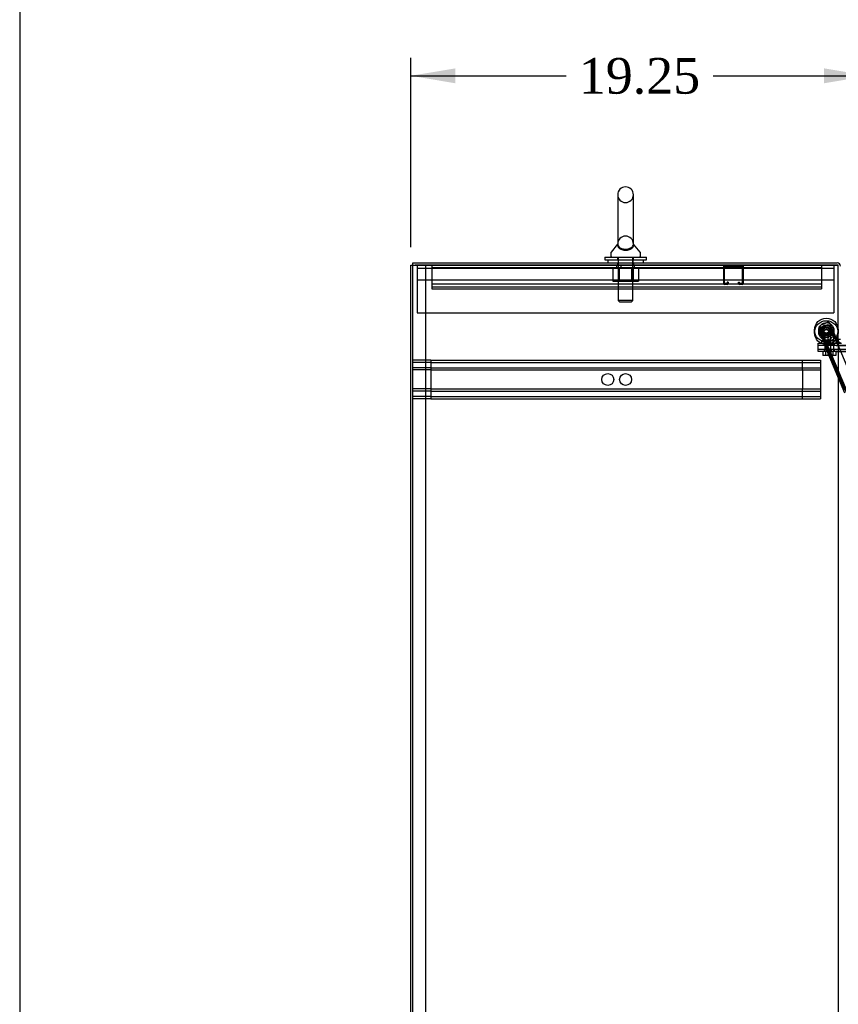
# Model space of a CAD drawing. Header units: inches. Extents: x 1 to 359, y -2 to 239.
# Tile 32 of 82: x 1 to 36, y 122 to 164. Entities that reach past the tile are written whole.
import ezdxf
from ezdxf.enums import TextEntityAlignment as Align
from ezdxf.lldxf.tags import DXFTag

# ---------------------------------------------------------------- set-up
doc = ezdxf.new("R2010")
doc.units = ezdxf.units.IN
doc.header["$MEASUREMENT"] = 0
for name, color, linetype in [('COM50677-2', 7, 'Continuous'), ('COM53964-1', 7, 'Continuous'), ('COM70098', 7, 'Continuous'), ('COM70215', 7, 'Continuous'), ('COM70839-3', 7, 'Continuous'), ('COM71298-1', 7, 'Continuous'), ('COM71300-1', 7, 'Continuous'), ('COM71301-1', 7, 'Continuous'), ('Default', 7, 'Continuous'), ('GSK87756', 7, 'Continuous'), ('NTS18024', 7, 'Continuous'), ('NTS86070', 7, 'Continuous'), ('ROL87452', 7, 'Continuous'), ('RVT17786', 7, 'Continuous'), ('SCC180005', 7, 'Continuous'), ('SCS86414', 7, 'Continuous'), ('WAF25376', 7, 'Continuous'), ('WAF25377', 7, 'Continuous'), ('WAM254785', 7, 'Continuous')]:
    doc.layers.add(name, color=color, linetype=linetype)
doc.styles.add('SEACAD_Times_New_Roman', font='times.ttf')
tags = doc.linetypes.add('HIDDEN2', pattern=[0.1875, 0.125, -0.0625]).pattern_tags.tags
tags[6:7] = [DXFTag(74, 4), DXFTag(75, 0), DXFTag(340, '0'), DXFTag(46, 0.0), DXFTag(50, 0.0), DXFTag(44, 0.0), DXFTag(45, 0.0)]
tags[4:5] = [DXFTag(74, 4), DXFTag(75, 0), DXFTag(340, '0'), DXFTag(46, 0.0), DXFTag(50, 0.0), DXFTag(44, 0.0), DXFTag(45, 0.0)]
doc.dimstyles.new('HAMMOND_(STH_-_300x200)', dxfattribs={"dimtxt": 1.5, "dimasz": 1.875, "dimexe": 0.75, "dimexo": 0.75, "dimgap": 0.375, "dimtad": 0, "dimtih": 1, "dimtoh": 1, "dimzin": 0, "dimdsep": 46, "dimtxsty": 'SEACAD_Times_New_Roman', "dimblk1": '_SE_FILLED', "dimblk2": '_SE_FILLED', "dimsah": 1, "dimcen": 0.75, "dimadec": 0, "dimazin": 0, "dimtfac": 0.8, "dimtofl": 0, "dimtmove": 0, "dimatfit": 3, "dimfxl": 1, "dimtolj": 1, "dimtzin": 0, "dimarcsym": 0})

# ---------------------------------------------------------------- blocks, each defined once
blk = doc.blocks.new('SE1')
at = {"layer": 'COM50677-2', "color": 7, "linetype": 'HIDDEN2'}
for p, q in [((18.027, 153.208), (18.027, 153.023)), ((26.402, 153.208), (26.402, 153.083)), ((27.152, 153.083), (27.152, 153.208)), ((35.527, 153.208), (35.527, 153.023)), ((18.027, 153.083), (35.527, 153.083)), ((18.027, 153.023), (18.027, 151.208)), ((35.527, 153.023), (35.527, 151.208)), ((35.527, 152.583), (18.027, 152.583)), ((18.027, 151.208), (35.527, 151.208))]:
    blk.add_line(p, q, dxfattribs=at)
at = {"layer": 'COM53964-1', "color": 7, "linetype": 'HIDDEN2'}
for p, q in [((18.638, 153.208), (18.638, 153.07)), ((18.638, 153.113), (35.013, 153.113)), ((26.576, 153.208), (26.576, 153.113)), ((27.076, 153.113), (27.076, 153.208)), ((35.013, 153.208), (35.013, 153.07)), ((18.638, 153.07), (18.638, 152.346)), ((35.013, 153.07), (35.013, 152.346)), ((18.638, 152.429), (35.013, 152.429)), ((18.638, 152.346), (18.638, 152.208)), ((18.638, 152.303), (35.013, 152.303)), ((35.013, 152.346), (35.013, 152.208)), ((18.638, 152.208), (35.013, 152.208)), ((18.59, 149.217), (17.843, 149.217)), ((18.59, 149.122), (17.843, 149.122)), ((18.59, 149.217), (18.59, 149.079)), ((18.59, 149.217), (34.965, 149.217)), ((18.59, 149.122), (34.965, 149.122)), ((18.59, 149.079), (18.59, 147.73)), ((34.218, 149.079), (34.218, 149.217)), ((34.218, 148.941), (34.218, 149.079)), ((34.965, 149.217), (34.965, 149.079)), ((34.965, 149.079), (34.965, 147.73)), ((18.59, 148.898), (17.843, 148.898)), ((18.59, 148.803), (17.843, 148.803)), ((18.59, 148.898), (34.965, 148.898)), ((18.59, 148.803), (34.965, 148.803)), ((34.218, 148.803), (34.218, 148.941)), ((34.218, 148.803), (34.218, 148.006)), ((18.59, 148.006), (17.843, 148.006)), ((18.59, 147.911), (17.843, 147.911)), ((18.59, 148.006), (34.965, 148.006)), ((18.59, 147.911), (34.965, 147.911)), ((18.59, 147.73), (18.59, 147.592)), ((34.218, 147.868), (34.218, 148.006)), ((34.218, 147.73), (34.218, 147.868)), ((34.218, 147.592), (34.218, 147.73)), ((34.965, 147.73), (34.965, 147.592)), ((18.59, 147.687), (17.843, 147.687)), ((18.59, 147.592), (17.843, 147.592)), ((18.59, 147.687), (34.965, 147.687)), ((18.59, 147.592), (34.965, 147.592))]:
    blk.add_line(p, q, dxfattribs=at)
for centre in [(26.031, 148.404), (26.778, 148.404)]:
    blk.add_circle(centre, 0.25, dxfattribs=at)
at = {"layer": 'COM70098', "color": 7, "linetype": 'HIDDEN2'}
for p, q in [((34.876, 149.833), (34.876, 149.928)), ((34.876, 149.928), (35.626, 149.928)), ((35.626, 149.833), (34.876, 149.833)), ((35.119, 149.928), (35.119, 149.833)), ((35.244, 149.928), (35.244, 149.833)), ((35.432, 149.833), (35.432, 149.928)), ((35.557, 149.833), (35.557, 149.928)), ((35.626, 149.928), (35.856, 149.928)), ((35.626, 149.833), (36.775, 149.833)), ((34.876, 149.583), (34.876, 149.678)), ((34.876, 149.678), (35.626, 149.678)), ((35.626, 149.583), (34.876, 149.583)), ((35.119, 149.678), (35.119, 149.583)), ((35.244, 149.678), (35.244, 149.583)), ((35.432, 149.583), (35.432, 149.678)), ((35.557, 149.583), (35.557, 149.678)), ((35.626, 149.678), (36.775, 149.678)), ((35.626, 149.583), (36.775, 149.583))]:
    blk.add_line(p, q, dxfattribs=at)
at = {"layer": 'COM70215', "color": 7, "linetype": 'HIDDEN2'}
for p, q in [((30.9, 152.438), (30.9, 153.165)), ((30.94, 152.438), (30.94, 153.165)), ((30.943, 153.168), (31.67, 153.168)), ((31.673, 153.165), (31.673, 152.438)), ((31.713, 153.165), (31.713, 152.438)), ((31.045, 152.435), (30.943, 152.435)), ((31.045, 152.395), (30.943, 152.395)), ((31.048, 152.489), (31.048, 152.438)), ((31.088, 152.489), (31.048, 152.489)), ((31.088, 152.489), (31.088, 152.438)), ((31.525, 152.438), (31.525, 152.489)), ((31.525, 152.489), (31.565, 152.489)), ((31.565, 152.438), (31.565, 152.489)), ((31.67, 152.435), (31.568, 152.435)), ((31.67, 152.395), (31.568, 152.395))]:
    blk.add_line(p, q, dxfattribs=at)
for centre, radius, start, end in [((30.943, 153.165), 0.043, 90, 180), ((30.943, 153.165), 0.003, 90, 180), ((31.67, 153.165), 0.043, 0, 90), ((31.67, 153.165), 0.003, 0, 90), ((30.943, 152.438), 0.043, 180, 270), ((30.943, 152.438), 0.003, 180, 270), ((31.045, 152.438), 0.003, 270, 0), ((31.045, 152.438), 0.043, 270, 0), ((31.568, 152.438), 0.043, 180, 270), ((31.568, 152.438), 0.003, 180, 270), ((31.67, 152.438), 0.003, 270, 0), ((31.67, 152.438), 0.043, 270, 0)]:
    blk.add_arc(centre, radius, start, end, dxfattribs=at)
at = {"layer": 'COM70839-3', "color": 7, "linetype": 'HIDDEN2'}
for p, q in [((34.995, 150.694), (35.241, 150.799)), ((34.995, 150.586), (35.241, 150.691)), ((35.706, 149.96), (35.373, 150.746)), ((36.47, 148.053), (35.373, 150.638)), ((34.96, 150.571), (34.914, 150.551)), ((35.201, 149.872), (34.914, 150.551)), ((34.96, 150.463), (34.914, 150.443)), ((35.201, 149.765), (34.914, 150.443)), ((35.248, 149.892), (34.96, 150.571)), ((35.248, 149.785), (34.96, 150.463)), ((35.248, 149.892), (35.201, 149.872)), ((35.204, 149.782), (35.271, 149.81)), ((35.211, 149.768), (35.277, 149.796)), ((35.271, 149.81), (36.047, 147.981)), ((35.204, 149.782), (35.981, 147.953)), ((35.204, 149.675), (35.271, 149.703)), ((35.204, 149.675), (35.981, 147.846)), ((35.211, 149.66), (35.277, 149.688)), ((35.271, 149.703), (36.047, 147.874))]:
    blk.add_line(p, q, dxfattribs=at)
at = {"layer": 'COM70839-3', "color": 7, "linetype": 'Continuous'}
blk.add_line((35.718, 149.93), (35.706, 149.96), dxfattribs=at)
at = {"layer": 'COM70839-3', "color": 7, "linetype": 'HIDDEN2'}
for centre in [(35.213, 150.482), (35.213, 150.374)]:
    blk.add_circle(centre, 0.129, dxfattribs=at)
for centre, radius, start, end in [((35.065, 150.626), 0.119, 164.6704, 207.7185), ((35.034, 150.602), 0.1, 112.9934, 146.3948), ((35.28, 150.707), 0.1, 22.9934, 112.9934), ((35.28, 150.599), 0.1, 22.9934, 112.9934), ((35.065, 150.518), 0.119, 164.6704, 207.7185), ((35.034, 150.494), 0.1, 112.9934, 146.3948)]:
    blk.add_arc(centre, radius, start, end, dxfattribs=at)
for points, knots in [([(34.914, 150.551), (34.913, 150.552), (34.913, 150.553), (34.912, 150.555), (34.912, 150.555), (34.912, 150.556), (34.912, 150.556), (34.911, 150.559), (34.91, 150.561), (34.909, 150.566), (34.908, 150.571), (34.907, 150.583), (34.908, 150.592), (34.914, 150.61), (34.919, 150.62), (34.928, 150.634), (34.933, 150.639), (34.938, 150.644), (34.939, 150.646), (34.941, 150.648), (34.942, 150.649), (34.944, 150.651), (34.944, 150.651), (34.945, 150.652), (34.946, 150.653), (34.946, 150.653), (34.947, 150.654), (34.948, 150.654), (34.949, 150.656), (34.95, 150.657)], [0, 0, 0, 0, 0.03125, 0.03125, 0.046875, 0.046875, 0.0625, 0.0625, 0.125, 0.125, 0.25, 0.25, 0.5, 0.5, 0.75, 0.75, 0.875, 0.875, 0.90625, 0.90625, 0.9375, 0.9375, 0.953125, 0.953125, 0.960938, 0.960938, 0.96875, 0.96875, 1, 1, 1, 1]), ([(34.914, 150.443), (34.913, 150.445), (34.913, 150.446), (34.912, 150.447), (34.912, 150.448), (34.912, 150.448), (34.912, 150.449), (34.911, 150.451), (34.91, 150.453), (34.909, 150.459), (34.908, 150.463), (34.907, 150.476), (34.908, 150.485), (34.914, 150.503), (34.919, 150.512), (34.928, 150.526), (34.933, 150.531), (34.938, 150.537), (34.939, 150.538), (34.941, 150.54), (34.942, 150.542), (34.944, 150.543), (34.944, 150.544), (34.945, 150.545), (34.946, 150.545), (34.946, 150.546), (34.947, 150.546), (34.948, 150.547), (34.949, 150.548), (34.95, 150.55)], [0, 0, 0, 0, 0.03125, 0.03125, 0.046875, 0.046875, 0.0625, 0.0625, 0.125, 0.125, 0.25, 0.25, 0.5, 0.5, 0.75, 0.75, 0.875, 0.875, 0.90625, 0.90625, 0.9375, 0.9375, 0.953125, 0.953125, 0.960938, 0.960938, 0.96875, 0.96875, 1, 1, 1, 1]), ([(35.201, 149.872), (35.202, 149.87), (35.204, 149.867), (35.205, 149.861), (35.207, 149.854), (35.208, 149.841), (35.207, 149.825), (35.205, 149.812), (35.204, 149.805), (35.203, 149.798), (35.203, 149.792), (35.203, 149.787), (35.204, 149.784), (35.204, 149.782)], [0, 0, 0, 0, 0.049102, 0.098523, 0.149018, 0.200844, 0.426475, 0.554365, 0.622319, 0.692911, 0.79099, 0.893216, 1, 1, 1, 1]), ([(35.248, 149.892), (35.248, 149.891), (35.249, 149.89), (35.249, 149.888), (35.25, 149.888), (35.25, 149.887), (35.25, 149.887), (35.251, 149.884), (35.252, 149.882), (35.254, 149.877), (35.255, 149.873), (35.259, 149.861), (35.26, 149.853), (35.265, 149.831), (35.267, 149.819), (35.271, 149.81)], [0, 0, 0, 0, 0.03125, 0.03125, 0.046875, 0.046875, 0.0625, 0.0625, 0.125, 0.125, 0.25, 0.25, 0.5, 0.5, 1, 1, 1, 1]), ([(35.201, 149.765), (35.202, 149.763), (35.204, 149.759), (35.205, 149.753), (35.207, 149.747), (35.208, 149.733), (35.207, 149.718), (35.205, 149.704), (35.204, 149.697), (35.203, 149.691), (35.203, 149.685), (35.203, 149.679), (35.204, 149.676), (35.204, 149.675)], [0, 0, 0, 0, 0.049102, 0.098523, 0.149018, 0.200844, 0.426475, 0.554365, 0.622319, 0.692911, 0.79099, 0.893216, 1, 1, 1, 1]), ([(35.248, 149.785), (35.248, 149.783), (35.249, 149.782), (35.249, 149.781), (35.25, 149.78), (35.25, 149.78), (35.25, 149.779), (35.251, 149.777), (35.252, 149.775), (35.254, 149.769), (35.255, 149.765), (35.259, 149.753), (35.26, 149.746), (35.265, 149.724), (35.267, 149.711), (35.271, 149.703)], [0, 0, 0, 0, 0.03125, 0.03125, 0.046875, 0.046875, 0.0625, 0.0625, 0.125, 0.125, 0.25, 0.25, 0.5, 0.5, 1, 1, 1, 1])]:
    blk.add_open_spline(points, degree=3, knots=knots, dxfattribs=at)
at = {"layer": 'COM71298-1', "color": 7, "linetype": 'Continuous'}
for p, q in [((17.843, 153.303), (35.665, 153.303)), ((17.843, 153.21), (17.843, 153.303)), ((35.713, 149.96), (35.713, 149.958)), ((35.713, 149.958), (35.808, 149.958))]:
    blk.add_line(p, q, dxfattribs=at)
at = {"layer": 'COM71298-1', "color": 7, "linetype": 'HIDDEN2'}
for p, q in [((17.843, 153.208), (17.843, 153.21)), ((17.843, 153.208), (35.665, 153.208)), ((26.433, 153.303), (26.433, 153.208)), ((27.121, 153.208), (27.121, 153.303)), ((35.808, 150.086), (35.713, 150.086))]:
    blk.add_line(p, q, dxfattribs=at)
at = {"layer": 'COM71298-1', "color": 7, "linetype": 'Continuous'}
blk.add_arc((35.665, 153.16), 0.143, 0, 90, dxfattribs=at)
at = {"layer": 'COM71298-1', "color": 7, "linetype": 'HIDDEN2'}
for centre, radius, start, end in [((35.665, 153.16), 0.048, 0, 90), ((35.856, 150.071), 0.143, 180, 232.2051)]:
    blk.add_arc(centre, radius, start, end, dxfattribs=at)
at = {"layer": 'COM71300-1', "color": 7, "linetype": 'Continuous'}
for p, q in [((17.748, 153.21), (17.938, 153.21)), ((17.748, 81.335), (17.748, 153.21)), ((35.713, 153.21), (17.938, 153.21)), ((35.713, 149.96), (35.713, 153.21)), ((35.618, 149.93), (35.618, 149.96)), ((35.618, 149.96), (35.713, 149.96)), ((35.618, 149.93), (35.808, 149.93))]:
    blk.add_line(p, q, dxfattribs=at)
at = {"layer": 'COM71300-1', "color": 7, "linetype": 'HIDDEN2'}
for p, q in [((17.843, 81.338), (17.843, 153.208)), ((18.373, 153.21), (18.373, 81.335)), ((35.713, 149.93), (35.713, 88.615))]:
    blk.add_line(p, q, dxfattribs=at)
at = {"layer": 'COM71301-1', "color": 7, "linetype": 'HIDDEN2'}
for p, q in [((17.748, 153.208), (17.843, 153.208)), ((35.665, 153.208), (35.713, 153.208)), ((35.618, 149.958), (35.707, 149.958)), ((35.618, 149.93), (35.618, 149.928))]:
    blk.add_line(p, q, dxfattribs=at)
at = {"layer": 'COM71301-1', "color": 7, "linetype": 'Continuous'}
blk.add_line((35.707, 149.958), (35.713, 149.958), dxfattribs=at)
at = {"layer": 'GSK87756', "color": 7, "linetype": 'HIDDEN2'}
for p, q in [((34.876, 149.661), (34.876, 149.849)), ((34.876, 149.849), (35.626, 149.849)), ((35.15, 149.849), (35.15, 149.661)), ((35.275, 149.849), (35.275, 149.661)), ((35.4, 149.661), (35.4, 149.849)), ((35.525, 149.661), (35.525, 149.849)), ((35.626, 149.849), (36.775, 149.849)), ((35.626, 149.661), (34.876, 149.661)), ((35.626, 149.661), (36.775, 149.661))]:
    blk.add_line(p, q, dxfattribs=at)
at = {"layer": 'NTS18024', "color": 7, "linetype": 'HIDDEN2'}
for p, q in [((26.242, 153.083), (26.242, 152.538)), ((26.465, 153.083), (26.465, 152.538)), ((26.514, 153.083), (26.514, 152.538)), ((26.514, 153.083), (26.514, 152.538)), ((27.04, 153.083), (27.04, 152.538)), ((27.04, 152.538), (27.04, 153.083)), ((27.09, 153.083), (27.09, 152.538)), ((27.315, 153.083), (27.315, 152.538)), ((26.242, 152.538), (26.514, 152.538)), ((26.514, 152.538), (27.04, 152.538)), ((27.04, 152.538), (27.315, 152.538))]:
    blk.add_line(p, q, dxfattribs=at)
at = {"layer": 'NTS86070', "color": 7, "linetype": 'HIDDEN2'}
for p, q in [((35.152, 150.028), (35.025, 150.028)), ((35.025, 149.928), (35.025, 150.028)), ((35.129, 149.928), (35.129, 149.898)), ((35.264, 149.888), (35.139, 149.888)), ((35.65, 150.028), (35.15, 150.028)), ((35.15, 149.928), (35.15, 150.028)), ((35.15, 149.888), (35.15, 150.028)), ((35.175, 150.028), (35.175, 149.888)), ((35.254, 149.928), (35.254, 149.898)), ((35.264, 149.888), (35.537, 149.888)), ((35.275, 149.888), (35.275, 150.028)), ((35.3, 150.028), (35.3, 149.888)), ((35.376, 149.888), (35.376, 150.028)), ((35.4, 149.888), (35.4, 150.028)), ((35.422, 149.898), (35.422, 149.928)), ((35.501, 149.888), (35.501, 150.028)), ((35.525, 149.888), (35.525, 150.028)), ((35.525, 149.928), (35.525, 150.028)), ((35.547, 149.898), (35.547, 149.928)), ((35.65, 149.928), (35.65, 150.028))]:
    blk.add_line(p, q, dxfattribs=at)
for centre, start, end in [((35.139, 149.898), 180, 270), ((35.264, 149.898), 180, 270), ((35.412, 149.898), 270, 0), ((35.537, 149.898), 270, 0)]:
    blk.add_arc(centre, 0.01, start, end, dxfattribs=at)
at = {"layer": 'ROL87452', "color": 7, "linetype": 'HIDDEN2'}
for centre, radius in [((35.213, 150.482), 0.5), ((35.213, 150.374), 0.5), ((35.213, 150.482), 0.206), ((35.213, 150.374), 0.206)]:
    blk.add_circle(centre, radius, dxfattribs=at)
at = {"layer": 'RVT17786', "color": 7, "linetype": 'HIDDEN2'}
for centre, radius in [((35.213, 150.482), 0.217), ((35.213, 150.374), 0.217), ((35.213, 150.482), 0.125), ((35.213, 150.374), 0.125)]:
    blk.add_circle(centre, radius, dxfattribs=at)
at = {"layer": 'SCC180005', "color": 7, "linetype": 'HIDDEN2'}
for p, q in [((35.277, 150.333), (35.152, 150.333)), ((35.152, 150.333), (35.152, 149.583)), ((35.277, 150.333), (35.523, 150.333)), ((35.277, 150.333), (35.277, 149.583)), ((35.398, 149.583), (35.398, 150.333)), ((35.523, 149.583), (35.523, 150.333)), ((35.059, 149.583), (35.059, 149.409)), ((35.184, 149.409), (35.059, 149.409)), ((35.184, 149.583), (35.184, 149.409)), ((35.4, 149.409), (35.184, 149.409)), ((35.275, 149.583), (35.275, 149.409)), ((35.4, 149.583), (35.4, 149.409)), ((35.616, 149.409), (35.4, 149.409)), ((35.491, 149.583), (35.491, 149.409)), ((35.616, 149.583), (35.616, 149.409))]:
    blk.add_line(p, q, dxfattribs=at)
at = {"layer": 'SCS86414', "color": 7, "linetype": 'Continuous'}
for p, q in [((26.446, 156.168), (26.446, 154.098)), ((27.108, 154.098), (27.108, 156.168)), ((26.437, 154.087), (26.166, 153.761)), ((26.446, 154.098), (26.446, 154.098)), ((27.388, 153.761), (27.117, 154.087)), ((26.152, 153.722), (26.152, 153.603)), ((27.402, 153.603), (27.402, 153.722))]:
    blk.add_line(p, q, dxfattribs=at)
at = {"layer": 'SCS86414', "color": 7, "linetype": 'HIDDEN2'}
for p, q in [((26.465, 153.543), (26.465, 151.728)), ((27.089, 151.728), (27.089, 153.543)), ((27.089, 151.728), (26.465, 151.728)), ((26.465, 151.728), (26.525, 151.668)), ((26.525, 151.668), (27.029, 151.668)), ((27.029, 151.668), (27.089, 151.728))]:
    blk.add_line(p, q, dxfattribs=at)
at = {"layer": 'SCS86414', "color": 7, "linetype": 'Continuous'}
for centre, radius, start, end in [((26.777, 156.168), 0.331, 0, 180), ((26.212, 153.722), 0.06, 140.3214, 180), ((26.212, 153.603), 0.06, 180, 270), ((27.342, 153.603), 0.06, 270, 0), ((27.342, 153.722), 0.06, 0, 39.6786)]:
    blk.add_arc(centre, radius, start, end, dxfattribs=at)
at = {"layer": 'SCS86414', "color": 7, "linetype": 'HIDDEN2'}
for centre, start, end in [((26.777, 156.168), 180, 0), ((26.777, 154.096), 0, 180)]:
    blk.add_arc(centre, 0.331, start, end, dxfattribs=at)
for points, knots in [([(26.439, 154.09), (26.439, 154.09), (26.439, 154.085), (26.438, 154.069), (26.438, 154.056), (26.444, 154.015), (26.454, 153.983), (26.5, 153.924), (26.535, 153.896), (26.631, 153.854), (26.693, 153.84), (26.823, 153.836), (26.889, 153.846), (26.969, 153.873), (26.992, 153.884), (27.032, 153.909), (27.049, 153.923), (27.09, 153.966), (27.105, 153.997), (27.115, 154.041), (27.116, 154.055), (27.116, 154.078), (27.115, 154.087), (27.115, 154.09), (27.115, 154.09), (27.115, 154.09)], [0.318155, 0.318155, 0.318155, 0.318155, 0.34375, 0.34375, 0.375, 0.375, 0.4375, 0.4375, 0.5, 0.5, 0.5625, 0.5625, 0.625, 0.625, 0.65625, 0.65625, 0.6875, 0.6875, 0.75, 0.75, 0.78125, 0.78125, 0.8125, 0.8125, 0.818429, 0.818429, 0.818429, 0.818429]), ([(26.446, 154.108), (26.446, 154.108), (26.446, 154.108), (26.446, 154.108), (26.446, 154.107), (26.446, 154.106)], [0.68426535, 0.68426535, 0.68426535, 0.68426535, 0.6875, 0.6875, 0.69494345, 0.69494345, 0.69494345, 0.69494345]), ([(27.108, 154.108), (27.108, 154.108), (27.108, 154.108), (27.108, 154.108), (27.108, 154.106), (27.108, 154.104)], [0.18461885, 0.18461885, 0.18461885, 0.18461885, 0.1875, 0.1875, 0.20126446, 0.20126446, 0.20126446, 0.20126446])]:
    blk.add_open_spline(points, degree=3, knots=knots, dxfattribs=at)
at = {"layer": 'SCS86414', "color": 7, "linetype": 'Continuous'}
for points, knots in [([(26.446, 154.101), (26.446, 154.099), (26.446, 154.096), (26.446, 154.083), (26.448, 154.071), (26.457, 154.034), (26.47, 154.006), (26.52, 153.953), (26.558, 153.929), (26.659, 153.893), (26.723, 153.883), (26.852, 153.885), (26.915, 153.898), (26.963, 153.917)], [0.7056054, 0.7056054, 0.7056054, 0.7056054, 0.71875, 0.71875, 0.75, 0.75, 0.8125, 0.8125, 0.875, 0.875, 0.9375, 0.9375, 1, 1, 1, 1]), ([(26.963, 153.917), (27.011, 153.937), (27.045, 153.962), (27.09, 154.014), (27.101, 154.043), (27.108, 154.078), (27.108, 154.089), (27.108, 154.1), (27.108, 154.102), (27.108, 154.104)], [0, 0, 0, 0, 0.0625, 0.0625, 0.125, 0.125, 0.15625, 0.15625, 0.1686789, 0.1686789, 0.1686789, 0.1686789])]:
    blk.add_open_spline(points, degree=3, knots=knots, dxfattribs=at)
at = {"layer": 'SCS86414', "color": 7, "linetype": 'HIDDEN2'}
for points in [[(26.987, 153.928), (26.975, 153.922), (26.963, 153.917), (26.95, 153.912)], [(27.108, 154.091), (27.108, 154.085), (27.107, 154.076), (27.106, 154.067)]]:
    blk.add_open_spline(points, degree=3, dxfattribs=at)
at = {"layer": 'WAF25376', "color": 7, "linetype": 'HIDDEN2'}
for centre, radius in [((35.213, 150.482), 0.315), ((35.213, 150.374), 0.315), ((35.213, 150.482), 0.14), ((35.213, 150.374), 0.14)]:
    blk.add_circle(centre, radius, dxfattribs=at)
at = {"layer": 'WAF25377', "color": 7, "linetype": 'Continuous'}
for p, q in [((25.902, 153.543), (27.652, 153.543)), ((25.902, 153.543), (25.902, 153.428)), ((27.652, 153.428), (27.652, 153.543)), ((25.902, 153.428), (27.652, 153.428))]:
    blk.add_line(p, q, dxfattribs=at)
at = {"layer": 'WAF25377', "color": 7, "linetype": 'HIDDEN2'}
for p, q in [((26.437, 153.543), (26.437, 153.428)), ((27.117, 153.428), (27.117, 153.543))]:
    blk.add_line(p, q, dxfattribs=at)
at = {"layer": 'WAM254785', "color": 7, "linetype": 'Continuous'}
for p, q in [((26.027, 153.428), (26.027, 153.303)), ((27.527, 153.303), (27.527, 153.428))]:
    blk.add_line(p, q, dxfattribs=at)
at = {"layer": 'WAM254785', "color": 7, "linetype": 'HIDDEN2'}
for p, q in [((26.465, 153.428), (26.465, 153.303)), ((27.09, 153.303), (27.09, 153.428))]:
    blk.add_line(p, q, dxfattribs=at)
blk = doc.blocks.new('DMBLK25')
at = {"layer": 'Default', "linetype": 'Continuous', "transparency": 16777216}
for points in [[(19.623, 161.478), (17.748, 161.166), (19.623, 160.853)], [(35.12, 161.478), (35.12, 160.853), (36.995, 161.166)]]:
    blk.add_hatch(color=7, dxfattribs=at).paths.add_polyline_path(points)
at = {"layer": 'Default', "color": 7, "linetype": 'Continuous', "transparency": 16777216}
for p, q in [((17.748, 153.96), (17.748, 161.916)), ((36.995, 151.208), (36.995, 161.916)), ((17.748, 161.166), (24.288, 161.166)), ((30.456, 161.166), (36.995, 161.166))]:
    blk.add_line(p, q, dxfattribs=at)
at = {"layer": 'Default', "color": 7, "linetype": 'Continuous', "transparency": 16777216, "style": 'SEACAD_Times_New_Roman'}
blk.add_text('19.25', height=1.5, dxfattribs=at).set_placement((24.813, 161.916), align=Align.TOP_LEFT)
blk = doc.blocks.new('_SE_FILLED')
at = {"color": 0}
blk.add_line((0, 0), (-1, 0), dxfattribs=at)
blk.add_solid([(0, 0), (-1, -0.1665), (-1, 0.1665), (0, 0)], dxfattribs=at)
blk = doc.blocks.new('BORDER')
at = {"layer": 'Default', "color": 7, "linetype": 'Continuous'}
blk.add_line((-41.86, 27.86), (-41.86, 0), dxfattribs=at)

msp = doc.modelspace()

# ---------------------------------------------------------------- block references
at = {"layer": 'Default', "color": 7, "xscale": 8.55, "yscale": 8.55, "zscale": 8.55}
msp.add_blockref('BORDER', (359.223, 0.67), dxfattribs=at)
at = {"layer": 'Default'}
msp.add_blockref('SE1', (0, 0), dxfattribs=at)

# ---------------------------------------------------------------- dimensions: what is measured, and where the dimension line sits
at = {"layer": 'Default', "color": 7, "linetype": 'Continuous'}
dim = msp.add_linear_dim(base=(36.995, 161.166), p1=(17.748, 153.21), p2=(36.995, 150.458), text='\\A1;<>', dimstyle='HAMMOND_(STH_-_300x200)', dxfattribs=at)
dim.commit()
dim.dimension.update_dxf_attribs({"geometry": 'DMBLK25', "text_midpoint": (27.372, 161.166), "dimtype": 160})

doc.saveas('drawing.dxf')
